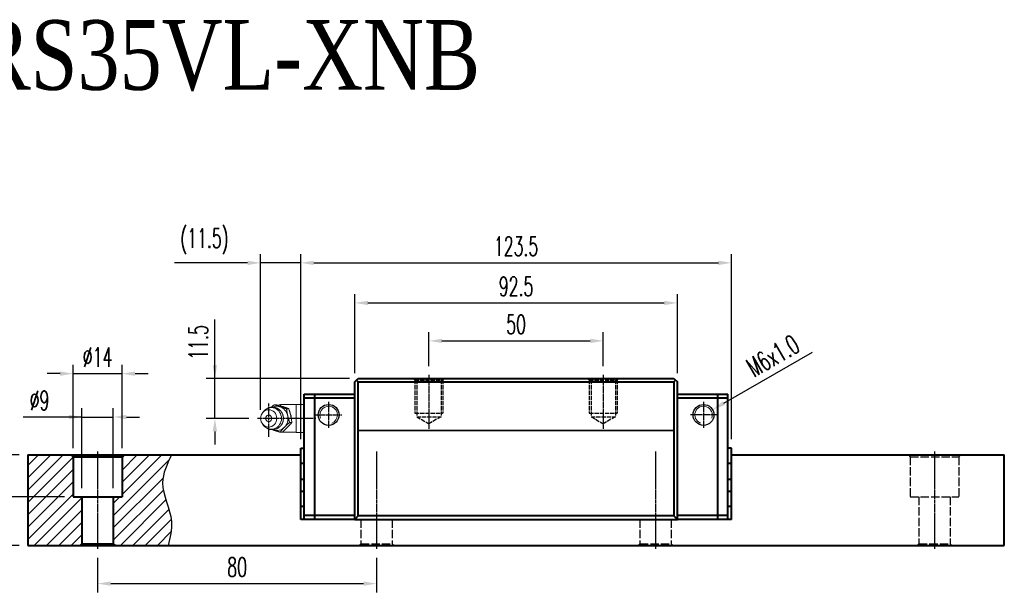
# Model space of a CAD drawing. Extents: x 72 to 511, y 159 to 325.
# Tile 2 of 2: x 229 to 511, y 161 to 325. Entities that reach past the tile are written whole.
import ezdxf

# ---------------------------------------------------------------- set-up
doc = ezdxf.new("R2010")
doc.units = 0
doc.header["$MEASUREMENT"] = 0
doc.header["$PDMODE"] = 2
doc.linetypes.add('ACAD_ISO02W100', pattern=[15, 12, -3])
doc.linetypes.add('CENTER', pattern=[0.95, 0.625, -0.125, 0.075, -0.125])
doc.layers.get('0').update_dxf_attribs({"linetype": 'CONTINUOUS'})
doc.layers.get('DEFPOINTS').update_dxf_attribs({"linetype": 'CONTINUOUS'})
for name, color, linetype, lineweight in [('AM_5', 3, 'CONTINUOUS', 15), ('CENTER', 1, 'CENTER', 25), ('DASH', 2, 'ACAD_ISO02W100', 25), ('DIM', 4, 'CONTINUOUS', 25), ('LINE', 7, 'CONTINUOUS', 40), ('TEXT', 3, 'CONTINUOUS', 25)]:
    doc.layers.add(name, color=color, linetype=linetype, lineweight=lineweight)
doc.layers.add('PV-CFD', color=7, linetype='CONTINUOUS')
doc.styles.get("Standard").update_dxf_attribs({"font": 'romanc.shx', "width": 0.6, "bigfont": 'chineset.shx'})
doc.styles.add('型式1', font='kaiu.ttf', dxfattribs={"width": 0.8})
doc.dimstyles.new('2X', dxfattribs={"dimscale": 6, "dimtxt": 1, "dimasz": 0.5, "dimexe": 0.3, "dimexo": 0.2, "dimgap": 0.2, "dimtad": 1, "dimdec": 3, "dimdsep": 46, "dimtxsty": 'Standard', "dimcen": 0, "dimadec": 1, "dimazin": 2, "dimtfac": 1, "dimtdec": 3, "dimtofl": 0, "dimtmove": 0, "dimatfit": 3, "dimfxl": 0.18, "dimtolj": 1, "dimtzin": 0, "dimarcsym": 0})
doc.dimstyles.new('2X$0', dxfattribs={"dimscale": 6, "dimtxt": 1, "dimasz": 0.5, "dimexe": 0.3, "dimexo": 0.2, "dimgap": 0.2, "dimtad": 1, "dimdec": 3, "dimdsep": 46, "dimtxsty": 'Standard', "dimcen": 0, "dimadec": 1, "dimazin": 2, "dimtfac": 1, "dimtdec": 3, "dimtofl": 0, "dimtmove": 0, "dimatfit": 3, "dimfxl": 1, "dimtolj": 1, "dimtzin": 0, "dimarcsym": 0})
doc.dimstyles.new('2X$3', dxfattribs={"dimscale": 6, "dimtxt": 1, "dimasz": 0.5, "dimexe": 0.3, "dimexo": 0.2, "dimgap": 0.2, "dimtad": 1, "dimdec": 3, "dimdsep": 46, "dimtxsty": 'Standard', "dimcen": 0, "dimadec": 1, "dimazin": 2, "dimtfac": 1, "dimtdec": 3, "dimtofl": 0, "dimtmove": 0, "dimatfit": 3, "dimfxl": 1, "dimtolj": 1, "dimtzin": 0, "dimarcsym": 0})

# ---------------------------------------------------------------- blocks, each defined once
blk = doc.blocks.new('*D34')
at = {"layer": 'DEFPOINTS', "color": 0, "transparency": 16777216}
for p in [(255.72, 210.9), (246.72, 188), (255.72, 188)]:
    blk.add_point(p, dxfattribs=at)
at = {"layer": 'DIM', "color": 0, "lineweight": -3, "transparency": 16777216}
for p, q in [((246.72, 190.5), (246.72, 213.4)), ((255.72, 190.5), (255.72, 213.4))]:
    blk.add_line(p, q, dxfattribs=at)
at = {"layer": 'DIM', "color": 0, "lineweight": -2, "transparency": 16777216}
for p, q in [((246.72, 210.9), (229.88, 210.9)), ((242.97, 210.9), (239.22, 210.9)), ((246.72, 210.9), (255.72, 210.9)), ((259.47, 210.9), (263.22, 210.9))]:
    blk.add_line(p, q, dxfattribs=at)
at = {"layer": 'DIM', "color": 0, "transparency": 16777216}
for points in [[(242.97, 210.27), (242.97, 211.52), (246.72, 210.9)], [(259.47, 211.52), (259.47, 210.27), (255.72, 210.9)]]:
    blk.add_solid(points, dxfattribs=at)
at = {"layer": 'DIM', "color": 0, "transparency": 16777216, "insert": (234.55, 215.65), "char_height": 5.5, "attachment_point": 5}
blk.add_mtext('\\A1;%%c9', dxfattribs=at)
blk = doc.blocks.new('*D35')
at = {"layer": 'DEFPOINTS', "color": 0, "transparency": 16777216}
for p in [(258.22, 223.35), (244.22, 199.5), (258.22, 199.5)]:
    blk.add_point(p, dxfattribs=at)
at = {"layer": 'DIM', "color": 0, "lineweight": -2, "transparency": 16777216}
for p, q in [((240.47, 223.35), (236.72, 223.35)), ((244.22, 223.35), (258.22, 223.35)), ((261.97, 223.35), (265.72, 223.35))]:
    blk.add_line(p, q, dxfattribs=at)
at = {"layer": 'DIM', "color": 0, "lineweight": -3, "transparency": 16777216}
for p, q in [((244.22, 202), (244.22, 225.85)), ((258.22, 202), (258.22, 225.85))]:
    blk.add_line(p, q, dxfattribs=at)
at = {"layer": 'DIM', "color": 0, "transparency": 16777216}
for points in [[(240.47, 222.72), (240.47, 223.97), (244.22, 223.35)], [(261.97, 223.97), (261.97, 222.72), (258.22, 223.35)]]:
    blk.add_solid(points, dxfattribs=at)
at = {"layer": 'DIM', "color": 0, "transparency": 16777216, "insert": (251.22, 228.1), "char_height": 5.5, "attachment_point": 5}
blk.add_mtext('\\A1;%%c14', dxfattribs=at)
blk = doc.blocks.new('*D36')
at = {"layer": 'DEFPOINTS', "color": 0, "transparency": 16777216}
for p in [(251.22, 173), (331.22, 173), (331.22, 163.08)]:
    blk.add_point(p, dxfattribs=at)
at = {"layer": 'DIM', "color": 0, "lineweight": -3, "transparency": 16777216}
for p, q in [((251.22, 170.5), (251.22, 160.58)), ((331.22, 170.5), (331.22, 160.58))]:
    blk.add_line(p, q, dxfattribs=at)
at = {"layer": 'DIM', "color": 0, "lineweight": -2, "transparency": 16777216}
blk.add_line((254.97, 163.08), (327.47, 163.08), dxfattribs=at)
at = {"layer": 'DIM', "color": 0, "transparency": 16777216}
for points in [[(254.97, 163.71), (254.97, 162.46), (251.22, 163.08)], [(327.47, 162.46), (327.47, 163.71), (331.22, 163.08)]]:
    blk.add_solid(points, dxfattribs=at)
at = {"layer": 'DIM', "color": 0, "transparency": 16777216, "insert": (291.22, 167.83), "char_height": 5.5, "attachment_point": 5}
blk.add_mtext('\\A1;80', dxfattribs=at)
blk = doc.blocks.new('*D37')
at = {"layer": 'DEFPOINTS', "color": 0, "transparency": 16777216}
for p in [(231.22, 200), (210.22, 174), (231.22, 174)]:
    blk.add_point(p, dxfattribs=at)
at = {"layer": 'DIM', "color": 0, "lineweight": -3, "transparency": 16777216}
for p, q in [((228.72, 200), (207.72, 200)), ((228.72, 174), (207.72, 174))]:
    blk.add_line(p, q, dxfattribs=at)
at = {"layer": 'DIM', "color": 0, "lineweight": -2, "transparency": 16777216}
blk.add_line((210.22, 196.25), (210.22, 177.75), dxfattribs=at)
at = {"layer": 'DIM', "color": 0, "transparency": 16777216}
for points in [[(210.84, 196.25), (209.59, 196.25), (210.22, 200)], [(209.59, 177.75), (210.84, 177.75), (210.22, 174)]]:
    blk.add_solid(points, dxfattribs=at)
at = {"layer": 'DIM', "color": 0, "transparency": 16777216, "insert": (205.47, 187), "char_height": 5.5, "attachment_point": 5, "rotation": 90}
blk.add_mtext('\\A1;26', dxfattribs=at)
blk = doc.blocks.new('*D38')
at = {"layer": 'DEFPOINTS', "color": 0, "transparency": 16777216}
for p in [(231.22, 200), (223.14, 188), (244.22, 188)]:
    blk.add_point(p, dxfattribs=at)
at = {"layer": 'DIM', "color": 0, "lineweight": -3, "transparency": 16777216}
for p, q in [((228.72, 200), (220.64, 200)), ((241.72, 188), (220.64, 188))]:
    blk.add_line(p, q, dxfattribs=at)
at = {"layer": 'DIM', "color": 0, "lineweight": -2, "transparency": 16777216}
blk.add_line((223.14, 196.25), (223.14, 191.75), dxfattribs=at)
at = {"layer": 'DIM', "color": 0, "transparency": 16777216}
for points in [[(223.76, 196.25), (222.51, 196.25), (223.14, 200)], [(222.51, 191.75), (223.76, 191.75), (223.14, 188)]]:
    blk.add_solid(points, dxfattribs=at)
at = {"layer": 'DIM', "color": 0, "transparency": 16777216, "insert": (218.39, 194), "char_height": 5.5, "attachment_point": 5, "rotation": 90}
blk.add_mtext('\\A1;12', dxfattribs=at)
blk = doc.blocks.new('*D40')
at = {"layer": 'DEFPOINTS', "color": 0, "transparency": 16777216}
for p in [(432.97, 255.15), (309.47, 202), (432.97, 202)]:
    blk.add_point(p, dxfattribs=at)
at = {"layer": 'DIM', "color": 0, "lineweight": -3, "transparency": 16777216}
for p, q in [((309.47, 204.5), (309.47, 257.65)), ((432.97, 204.5), (432.97, 257.65))]:
    blk.add_line(p, q, dxfattribs=at)
at = {"layer": 'DIM', "color": 0, "lineweight": -2, "transparency": 16777216}
blk.add_line((313.22, 255.15), (429.22, 255.15), dxfattribs=at)
at = {"layer": 'DIM', "color": 0, "transparency": 16777216}
for points in [[(313.22, 255.77), (313.22, 254.52), (309.47, 255.15)], [(429.22, 254.52), (429.22, 255.77), (432.97, 255.15)]]:
    blk.add_solid(points, dxfattribs=at)
at = {"layer": 'DIM', "color": 0, "transparency": 16777216, "insert": (371.22, 259.9), "char_height": 5.5, "attachment_point": 5}
blk.add_mtext('\\A1;123.5', dxfattribs=at)
blk = doc.blocks.new('*D41')
at = {"layer": 'DEFPOINTS', "color": 0, "transparency": 16777216}
for p in [(297.97, 255.15), (297.97, 210.5), (309.47, 202)]:
    blk.add_point(p, dxfattribs=at)
at = {"layer": 'DIM', "color": 0, "lineweight": -3, "transparency": 16777216}
blk.add_line((297.97, 213), (297.97, 257.65), dxfattribs=at)
at = {"layer": 'DIM', "color": 0, "lineweight": -2, "transparency": 16777216}
for p, q in [((294.22, 255.15), (273.25, 255.15)), ((309.47, 255.15), (297.97, 255.15))]:
    blk.add_line(p, q, dxfattribs=at)
at = {"layer": 'DIM', "color": 0, "transparency": 16777216}
for points in [[(294.22, 254.52), (294.22, 255.77), (297.97, 255.15)], [(313.22, 255.77), (313.22, 254.52), (309.47, 255.15)]]:
    blk.add_solid(points, dxfattribs=at)
at = {"layer": 'DIM', "color": 0, "transparency": 16777216, "insert": (281.86, 261.33), "char_height": 5.5, "attachment_point": 5}
blk.add_mtext('\\A1;(11.5)', dxfattribs=at)
blk = doc.blocks.new('*D42')
at = {"layer": 'DEFPOINTS', "color": 0, "transparency": 16777216}
for p in [(417.47, 243.65), (324.97, 221), (417.47, 221)]:
    blk.add_point(p, dxfattribs=at)
at = {"layer": 'DIM', "color": 0, "lineweight": -3, "transparency": 16777216}
for p, q in [((324.97, 223.5), (324.97, 246.15)), ((417.47, 223.5), (417.47, 246.15))]:
    blk.add_line(p, q, dxfattribs=at)
at = {"layer": 'DIM', "color": 0, "lineweight": -2, "transparency": 16777216}
blk.add_line((328.72, 243.65), (413.72, 243.65), dxfattribs=at)
at = {"layer": 'DIM', "color": 0, "transparency": 16777216}
for points in [[(328.72, 244.27), (328.72, 243.02), (324.97, 243.65)], [(413.72, 243.02), (413.72, 244.27), (417.47, 243.65)]]:
    blk.add_solid(points, dxfattribs=at)
at = {"layer": 'DIM', "color": 0, "transparency": 16777216, "insert": (371.22, 248.4), "char_height": 5.5, "attachment_point": 5}
blk.add_mtext('\\A1;92.5', dxfattribs=at)
blk = doc.blocks.new('*D43')
at = {"layer": 'DEFPOINTS', "color": 0, "transparency": 16777216}
for p in [(284.85, 222), (325.97, 222), (297.05, 210.5)]:
    blk.add_point(p, dxfattribs=at)
at = {"layer": 'DIM', "color": 0, "lineweight": -2, "transparency": 16777216}
for p, q in [((284.85, 222), (284.85, 238.86)), ((284.85, 225.75), (284.85, 229.5)), ((284.85, 210.5), (284.85, 222)), ((284.85, 206.75), (284.85, 203))]:
    blk.add_line(p, q, dxfattribs=at)
at = {"layer": 'DIM', "color": 0, "lineweight": -3, "transparency": 16777216}
for p, q in [((323.47, 222), (282.35, 222)), ((294.55, 210.5), (282.35, 210.5))]:
    blk.add_line(p, q, dxfattribs=at)
at = {"layer": 'DIM', "color": 0, "transparency": 16777216}
for points in [[(284.22, 225.75), (285.47, 225.75), (284.85, 222)], [(285.47, 206.75), (284.22, 206.75), (284.85, 210.5)]]:
    blk.add_solid(points, dxfattribs=at)
at = {"layer": 'DIM', "color": 0, "transparency": 16777216, "insert": (280.1, 232.31), "char_height": 5.5, "attachment_point": 5, "rotation": 90}
blk.add_mtext('\\A1;11.5', dxfattribs=at)
blk = doc.blocks.new('*D44')
at = {"layer": 'DEFPOINTS', "color": 0, "transparency": 16777216}
for p in [(396.22, 232.75), (346.22, 223), (396.22, 223)]:
    blk.add_point(p, dxfattribs=at)
at = {"layer": 'DIM', "color": 0, "lineweight": -3, "transparency": 16777216}
for p, q in [((346.22, 225.5), (346.22, 235.25)), ((396.22, 225.5), (396.22, 235.25))]:
    blk.add_line(p, q, dxfattribs=at)
at = {"layer": 'DIM', "color": 0, "lineweight": -2, "transparency": 16777216}
blk.add_line((349.97, 232.75), (392.47, 232.75), dxfattribs=at)
at = {"layer": 'DIM', "color": 0, "transparency": 16777216}
for points in [[(349.97, 233.38), (349.97, 232.13), (346.22, 232.75)], [(392.47, 232.13), (392.47, 233.38), (396.22, 232.75)]]:
    blk.add_solid(points, dxfattribs=at)
at = {"layer": 'DIM', "color": 0, "transparency": 16777216, "insert": (371.22, 237.5), "char_height": 5.5, "attachment_point": 5}
blk.add_mtext('\\A1;50', dxfattribs=at)
blk = doc.blocks.new('*D45')
at = {"layer": 'DEFPOINTS', "color": 0, "transparency": 16777216}
for p in [(427.57, 213), (422.37, 210)]:
    blk.add_point(p, dxfattribs=at)
at = {"layer": 'DIM', "color": 0, "lineweight": -2, "transparency": 16777216}
blk.add_line((430.82, 214.87), (456.25, 229.56), dxfattribs=at)
at = {"layer": 'DIM', "color": 0, "transparency": 16777216}
blk.add_solid([(430.5, 215.42), (431.13, 214.33), (427.57, 213)], dxfattribs=at)
at = {"layer": 'DIM', "color": 0, "transparency": 16777216, "insert": (444.86, 228.47), "char_height": 5.5, "attachment_point": 5, "rotation": 30}
blk.add_mtext('\\A1;M6x1.0', dxfattribs=at)

msp = doc.modelspace()

# ---------------------------------------------------------------- hatches: boundary and pattern name
at = {"layer": 'TEXT'}
h = msp.add_hatch(dxfattribs=at)
h.set_pattern_fill('ANSI31', color=6, scale=20, style=0)
h.set_pattern_definition([(45, (5e-14, 1.1113), (-1.767767, 1.767767), [])])
h.paths.add_polyline_path([(246.7196, 174.5), (246.7196, 188), (244.2196, 188), (244.2196, 199.5), (243.7198, 200), (231.2196, 200), (231.2196, 174), (246.2198, 174)])
edge = h.paths.add_edge_path()
edge.add_spline(control_points=[(271.4082, 174), (271.9873, 176.3038), (273.5171, 182.3893), (268.1494, 191.1095), (271.137, 197.3629), (272.3969, 200)], knot_values=[0, 0, 0, 0, 6.9698562, 18.41070258, 26.75345624, 26.75345624, 26.75345624, 26.75345624], degree=3, periodic=0)
edge.add_line((272.3969, 200), (258.7194, 200))
edge.add_line((258.7194, 200), (258.2196, 199.5))
edge.add_line((258.2196, 199.5), (258.2196, 188))
edge.add_line((258.2196, 188), (255.7196, 188))
edge.add_line((255.7196, 188), (255.7196, 174.5))
edge.add_line((255.7196, 174.5), (256.2194, 174))
edge.add_line((256.2194, 174), (271.4082, 174))

# ---------------------------------------------------------------- linework, layer by layer
for p, q in [((325.9696, 207.15), (416.4696, 207.15)), ((325.9696, 207), (416.4696, 207))]:
    msp.add_line(p, q)
for centre in [(317.4696, 211.5), (424.9696, 211.5)]:
    msp.add_circle(centre, 3)
at = {"layer": 'AM_5'}
for centre, start, end in [((317.4696, 211.5), 290.819781, 200.819781), ((424.9696, 211.5), 339.180219, 249.180219)]:
    msp.add_arc(centre, 2.5, start, end, dxfattribs=at)
at = {"layer": 'CENTER', "ltscale": 0.1}
for p, q in [((346.2196, 223), (346.2196, 207.4034)), ((396.2196, 223), (396.2196, 207.4034)), ((317.4696, 215.2499), (317.4696, 207.7501)), ((424.9696, 215.2499), (424.9696, 207.7501)), ((313.7197, 211.5), (321.2196, 211.5)), ((428.7196, 211.5), (421.2197, 211.5))]:
    msp.add_line(p, q, dxfattribs=at)
at = {"layer": 'CENTER'}
for p, q in [((300.2803, 205.2111), (300.2803, 214.982)), ((313.8084, 210.5), (297.0466, 210.5))]:
    msp.add_line(p, q, dxfattribs=at)
at = {"layer": 'CENTER', "ltscale": 0.2}
for p, q in [((251.2196, 201), (251.2196, 173)), ((331.2196, 201), (331.2196, 173)), ((411.2196, 201), (411.2196, 173)), ((491.2196, 201), (491.2196, 173)), ((491.2196, 201), (491.2196, 173))]:
    msp.add_line(p, q, dxfattribs=at)
at = {"layer": 'DASH', "ltscale": 0.1}
for p, q in [((341.7196, 222), (342.2196, 221.5)), ((342.2196, 221.5), (342.2196, 212)), ((342.2196, 221.5), (350.2196, 221.5)), ((342.7196, 221.5), (342.7196, 211)), ((349.7196, 221.5), (349.7196, 211)), ((350.7196, 222), (350.2196, 221.5)), ((350.2196, 221.5), (350.2196, 212)), ((391.7196, 222), (392.2196, 221.5)), ((392.2196, 221.5), (392.2196, 212)), ((392.2196, 221.5), (400.2196, 221.5)), ((392.7196, 221.5), (392.7196, 211)), ((399.7196, 221.5), (399.7196, 211)), ((400.7196, 222), (400.2196, 221.5)), ((400.2196, 221.5), (400.2196, 212)), ((342.2196, 212), (350.2196, 212)), ((392.2196, 212), (400.2196, 212)), ((342.7196, 211), (349.7196, 211)), ((342.7196, 211), (346.2196, 208.9793)), ((349.7196, 211), (346.2196, 208.9793)), ((392.7196, 211), (399.7196, 211)), ((392.7196, 211), (396.2196, 208.9793)), ((399.7196, 211), (396.2196, 208.9793)), ((326.2198, 174), (326.7196, 174.5)), ((335.7196, 174.5), (336.2194, 174)), ((406.2198, 174), (406.7196, 174.5)), ((415.7196, 174.5), (416.2194, 174))]:
    msp.add_line(p, q, dxfattribs=at)
at = {"layer": 'DASH', "ltscale": 0.2}
for p, q in [((483.7198, 200), (484.2196, 199.5)), ((484.2196, 199.5), (484.2196, 188)), ((484.2196, 199.5), (498.2196, 199.5)), ((498.2196, 199.5), (498.7194, 200)), ((498.2196, 199.5), (498.2196, 188)), ((484.2196, 188), (498.2196, 188)), ((486.7196, 188), (486.7196, 174.5)), ((495.7196, 188), (495.7196, 174.5)), ((326.7196, 181.5), (326.7196, 174.5)), ((335.7196, 181.5), (335.7196, 174.5)), ((406.7196, 181.5), (406.7196, 174.5)), ((415.7196, 181.5), (415.7196, 174.5)), ((326.7196, 174.5), (335.7196, 174.5)), ((406.7196, 174.5), (415.7196, 174.5)), ((486.2198, 174), (486.7196, 174.5)), ((486.7196, 174.5), (495.7196, 174.5)), ((495.7196, 174.5), (496.2194, 174))]:
    msp.add_line(p, q, dxfattribs=at)
at = {"layer": 'LINE'}
for p, q in [((324.9696, 221), (325.9696, 222)), ((324.9696, 181.5), (324.9696, 221)), ((325.4696, 221.5), (325.9696, 221)), ((325.9696, 222), (416.4696, 222)), ((325.9696, 221), (416.4696, 221)), ((325.9696, 182.5), (325.9696, 221)), ((416.4696, 222), (417.4696, 221)), ((416.4696, 221), (416.9696, 221.5)), ((416.4696, 221), (416.4696, 182.5)), ((417.4696, 181.5), (417.4696, 221)), ((310.4696, 181.5), (310.4696, 217.5)), ((310.4696, 217.5), (324.9696, 217.5)), ((313.4696, 181.5), (313.4696, 217.5)), ((417.4696, 217.5), (431.9696, 217.5)), ((428.9696, 217.5), (428.9696, 181.5)), ((431.9696, 181.5), (431.9696, 217.5)), ((324.9696, 216.3), (310.4696, 216.3)), ((431.9696, 216.3), (417.4696, 216.3)), ((309.4696, 181.5), (309.4696, 202)), ((309.4696, 202), (310.4696, 202)), ((432.9696, 202), (431.9696, 202)), ((432.9696, 181.5), (432.9696, 202)), ((231.2196, 200), (231.2196, 174)), ((231.2196, 200), (309.4696, 200)), ((309.4696, 197.6829), (310.4696, 197.6829)), ((431.9696, 197.6829), (432.9696, 197.6829)), ((432.9696, 200), (511.2196, 200)), ((511.2196, 174), (511.2196, 200)), ((309.4696, 193.0716), (310.4696, 193.0716)), ((431.9696, 193.0716), (432.9696, 193.0716)), ((309.4696, 189.5716), (310.4696, 189.5716)), ((431.9696, 189.5716), (432.9696, 189.5716)), ((309.4696, 185.3284), (310.4696, 185.3284)), ((431.9696, 185.3284), (432.9696, 185.3284)), ((324.9696, 181.5), (309.4696, 181.5)), ((310.4696, 182.7), (324.9696, 182.7)), ((325.9696, 182.5), (324.9696, 181.5)), ((324.9696, 181.5), (417.4696, 181.5)), ((416.4696, 182.5), (325.9696, 182.5)), ((417.4696, 181.5), (416.4696, 182.5)), ((417.4696, 182.7), (431.9696, 182.7)), ((432.9696, 181.5), (417.4696, 181.5)), ((231.2196, 174), (511.2196, 174))]:
    msp.add_line(p, q, dxfattribs=at)
at = {"layer": 'LINE', "ltscale": 0.1}
for p, q in [((243.7198, 200), (244.2196, 199.5)), ((258.2196, 199.5), (258.7194, 200)), ((246.2198, 174), (246.7196, 174.5)), ((255.7196, 174.5), (256.2194, 174))]:
    msp.add_line(p, q, dxfattribs=at)
at = {"layer": 'LINE', "ltscale": 0.2}
for p, q in [((244.2196, 199.5), (258.2196, 199.5)), ((244.2196, 199.5), (244.2196, 188)), ((258.2196, 199.5), (258.2196, 188)), ((244.2196, 188), (258.2196, 188)), ((246.7196, 188), (246.7196, 174.5)), ((255.7196, 188), (255.7196, 174.5)), ((246.7196, 174.5), (255.7196, 174.5))]:
    msp.add_line(p, q, dxfattribs=at)
at = {"layer": 'PV-CFD', "lineweight": 0}
for p, q in [((298.5163, 212.1138), (298.8353, 212.5222)), ((302.4767, 214.4315), (301.8261, 214.4315)), ((303.6696, 214.0736), (303.6696, 214.45)), ((308.1696, 214.45), (303.6696, 214.45)), ((306.0548, 213.2767), (305.4043, 213.2767)), ((308.1696, 214.5), (308.1696, 210.5)), ((310.4696, 214.5), (308.1696, 214.5)), ((306.9199, 209.3452), (306.2694, 209.3452)), ((308.1696, 210.5), (308.1696, 206.5)), ((311.6696, 210.5), (308.1696, 210.5)), ((298.5163, 208.8862), (298.8353, 208.4778)), ((304.2069, 206.5685), (303.5564, 206.5685)), ((303.6696, 206.55), (303.6696, 206.5685)), ((308.1696, 206.55), (303.6696, 206.55)), ((310.4696, 206.5), (308.1696, 206.5))]:
    msp.add_line(p, q, dxfattribs=at)
for centre, radius, start, end in [((303.6696, 212.45), 2, 90, 112.163899), ((300.3951, 210.5), 1, 141.622542, 218.377458), ((303.6696, 208.55), 2, 238.694507, 270)]:
    msp.add_arc(centre, radius, start, end, dxfattribs=at)
msp.add_ellipse((300.2803, 210.5), major_axis=(0, -2.5), ratio=0.92387953, dxfattribs=at)
for centre, major_axis, start_param, end_param in [((301.0457, 210.5), (0, -3.1327), 5.41409649, 10.29386678), ((302.5764, 210.5), (0, -3.5), 2.85181258, 3.52203297), ((302.5764, 210.5), (0, -3.5), 1.80461503, 2.85181258), ((300.2803, 210.5), (0, -0.9539), 5.42104838, 10.28691489), ((302.5764, 210.5), (0, -3.5), 0.75741748, 1.80461503), ((302.5764, 210.5), (0, -3.5), 5.90274499, 5.99340523), ((302.5764, 210.5), (0, -3.5), 5.99340523, 7.04060279)]:
    msp.add_ellipse(centre, major_axis=major_axis, ratio=0.92387953, start_param=start_param, end_param=end_param, dxfattribs=at)
for points, degree, knots in [([(298.8353, 208.4778), (299.6072, 207.767), (300.5501, 207.3499), (301.558, 207.2578), (302.5311, 207.4856), (303.3829, 208.004), (304.0389, 208.7666), (304.435, 209.7098), (304.5214, 210.7484), (304.2749, 211.775), (303.7136, 212.6715), (302.9026, 213.3329), (301.9399, 213.6915), (300.9313, 213.7238), (299.9743, 213.44), (299.1531, 212.8729), (298.8353, 212.5222)], 1, [5.41409649, 5.41409649, 5.7392199, 6.0490681, 6.348377, 6.64522805, 6.94807789, 7.26342805, 7.59363141, 7.93525613, 8.27963201, 8.61640785, 8.93863711, 9.24605658, 9.5442648, 9.8416104, 10.14635647, 10.29386678, 10.29386678]), ([(306.4287, 211.9743), (306.5296, 211.7837), (306.6177, 211.5688), (306.7565, 211.0663), (306.7941, 210.7731), (306.7941, 210.4256), (306.7913, 210.3498), (306.7857, 210.2732)], 3, [2.434545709, 2.434545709, 2.434545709, 2.434545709, 2.501334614, 2.501334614, 2.583267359, 2.583267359, 2.60557697, 2.60557697, 2.60557697, 2.60557697])]:
    msp.add_open_spline(points, degree=degree, knots=knots, dxfattribs=at)
for points, weights in [([(301.0643, 213.7382), (301.4136, 214.0669), (301.8261, 214.4315)], [1.01894928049, 1.01824660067, 1]), ([(301.8261, 214.4315), (302.6701, 214.122), (303.5004, 213.8541)], [1, 1.0379548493, 1]), ([(306.0548, 213.2767), (304.4514, 213.8541), (302.4767, 214.4315)], [1, 1.15470053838, 1]), ([(303.5004, 213.8541), (304.3307, 213.5861), (305.4043, 213.2767)], [1, 1.0379548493, 1]), ([(305.4043, 213.2767), (305.5213, 212.2232), (305.722, 211.3109)], [1, 1.0379548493, 1]), ([(306.9199, 209.3452), (306.673, 211.3109), (306.0548, 213.2767)], [1, 1.15470053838, 1]), ([(304.2069, 206.5685), (305.7491, 207.9569), (306.9199, 209.3452)], [1, 1.15470053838, 1]), ([(306.2694, 209.3452), (305.4276, 208.6012), (304.7981, 207.9569)], [1, 1.0379548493, 1]), ([(305.722, 211.3109), (305.9228, 210.3986), (306.2694, 209.3452)], [1, 1.0379548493, 1]), ([(301.6525, 207.1459), (301.4917, 207.1978), (301.334, 207.25)], [1, 1.00713222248, 1.01158396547]), ([(303.5564, 206.5685), (302.4828, 206.8779), (301.6525, 207.1459)], [1, 1.0379548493, 1]), ([(304.7981, 207.9569), (304.1685, 207.3125), (303.5564, 206.5685)], [1, 1.0379548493, 1])]:
    msp.add_rational_spline(points, weights, degree=2, dxfattribs=at)
at = {"layer": 'TEXT'}
msp.add_spline([(272.3969, 200), (269.8544, 192.0541), (272.3969, 180.8994), (271.4082, 174)], degree=3, dxfattribs=at)

# ---------------------------------------------------------------- texts
at = {"layer": 'LINE', "color": 1, "insert": (280.3413, 314.5926), "char_height": 19.9999998, "width": 151.085472, "attachment_point": 5, "style": '型式1'}
msp.add_mtext('{\\fTimes New Roman|b0|i0|c0|p65;\\C7;CR\\fTimes New Roman|b0|i0|c136|p65;S35\\fTimes New Roman|b0|i0|c0|p65;V\\fTimes New Roman|b0|i0|c136|p65;L\\fTimes New Roman|b0|i0|c0|p65;-XNB}', dxfattribs=at)

# ---------------------------------------------------------------- dimensions: what is measured, and where the dimension line sits
at = {"layer": 'DIM'}
for base, p1, p2, text, dimstyle, override, picture, middle in [((297.9706, 255.15), (309.4696, 202), (297.9706, 210.5), '(<>)', '2X$0', {"dimscale": 2.5, "dimtxt": 2.2, "dimasz": 1.5, "dimexe": 1, "dimexo": 1, "dimgap": 0.8, "dimdec": 1, "dimtofl": 1, "dimfxl": 0.18, "dimlwe": 65533}, '*D41', (281.8608, 261.3323)), ((258.2196, 223.3466), (244.2196, 199.5), (258.2196, 199.5), '%%c<>', '2X', {"dimscale": 2.5, "dimtxt": 2.2, "dimasz": 1.5, "dimexe": 1, "dimexo": 1, "dimgap": 0.8, "dimtofl": 1, "dimlwe": 65533}, '*D35', (251.2196, 228.0966))]:
    dim = msp.add_linear_dim(base=base, p1=p1, p2=p2, text=text, dimstyle=dimstyle, override=override, dxfattribs=at)
    dim.commit()
    dim.dimension.update_dxf_attribs({"geometry": picture, "text_midpoint": middle})
for base, p1, p2, dimstyle, override, picture, middle in [((432.9696, 255.15), (309.4696, 202), (432.9696, 202), '2X$0', {"dimscale": 2.5, "dimtxt": 2.2, "dimasz": 1.5, "dimexe": 1, "dimexo": 1, "dimgap": 0.8, "dimtofl": 1, "dimfxl": 0.18, "dimlwe": 65533}, '*D40', (371.2196, 259.9)), ((417.4696, 243.65), (324.9696, 221), (417.4696, 221), '2X$0', {"dimscale": 2.5, "dimtxt": 2.2, "dimasz": 1.5, "dimexe": 1, "dimexo": 1, "dimgap": 0.8, "dimtofl": 1, "dimfxl": 0.18, "dimlwe": 65533}, '*D42', (371.2196, 248.4)), ((396.2196, 232.7529), (346.2196, 223), (396.2196, 223), '2X$0', {"dimscale": 2.5, "dimtxt": 2.2, "dimasz": 1.5, "dimexe": 1, "dimexo": 1, "dimgap": 0.8, "dimtofl": 1, "dimfxl": 0.18, "dimlwe": 65533}, '*D44', (371.2196, 237.5029)), ((331.2196, 163.0835), (251.2196, 173), (331.2196, 173), '2X', {"dimscale": 2.5, "dimtxt": 2.2, "dimasz": 1.5, "dimexe": 1, "dimexo": 1, "dimgap": 0.8, "dimtofl": 1, "dimlwe": 65533}, '*D36', (291.2196, 167.8335))]:
    dim = msp.add_linear_dim(base=base, p1=p1, p2=p2, dimstyle=dimstyle, override=override, dxfattribs=at)
    dim.commit()
    dim.dimension.update_dxf_attribs({"geometry": picture, "text_midpoint": middle})
for base, p1, p2, dimstyle, override, picture, middle in [((284.8494, 222), (297.0466, 210.5), (325.9696, 222), '2X$0', {"dimscale": 2.5, "dimtxt": 2.2, "dimasz": 1.5, "dimexe": 1, "dimexo": 1, "dimgap": 0.8, "dimtofl": 1, "dimfxl": 0.18, "dimlwe": 65533}, '*D43', (280.0994, 232.3071)), ((210.2184, 174), (231.2196, 200), (231.2196, 174), '2X', {"dimscale": 2.5, "dimtxt": 2.2, "dimasz": 1.5, "dimexe": 1, "dimexo": 1, "dimgap": 0.8, "dimtofl": 1, "dimlwe": 65533}, '*D37', (205.4684, 187)), ((223.1358, 188), (231.2196, 200), (244.2196, 188), '2X', {"dimscale": 2.5, "dimtxt": 2.2, "dimasz": 1.5, "dimexe": 1, "dimexo": 1, "dimgap": 0.8, "dimtofl": 1, "dimlwe": 65533}, '*D38', (218.3858, 194))]:
    dim = msp.add_linear_dim(base=base, p1=p1, p2=p2, angle=90, dimstyle=dimstyle, override=override, dxfattribs=at)
    dim.commit()
    dim.dimension.update_dxf_attribs({"geometry": picture, "text_midpoint": middle})
dim = msp.add_diameter_dim_2p(p1=(422.3715, 210), p2=(427.5677, 213), dimstyle='2X$3', override={"dimscale": 2.5, "dimtxt": 2.2, "dimasz": 1.5, "dimexe": 0.8, "dimexo": 0.8, "dimgap": 0.8, "dimpost": 'M<>x1.0'}, dxfattribs=at)
dim.commit()
dim.dimension.update_dxf_attribs({"geometry": '*D45', "text_midpoint": (447.2341, 224.3544), "dimtype": 163})
dim = msp.add_linear_dim(base=(255.7196, 210.9), p1=(246.7196, 188), p2=(255.7196, 188), text='%%c<>', dimstyle='2X', override={"dimscale": 2.5, "dimtxt": 2.2, "dimasz": 1.5, "dimexe": 1, "dimexo": 1, "dimgap": 0.8, "dimtofl": 1, "dimlwe": 65533}, dxfattribs=at)
dim.commit()
dim.dimension.update_dxf_attribs({"geometry": '*D34', "text_midpoint": (234.5482, 210.9), "dimtype": 160})

doc.saveas('drawing.dxf')
